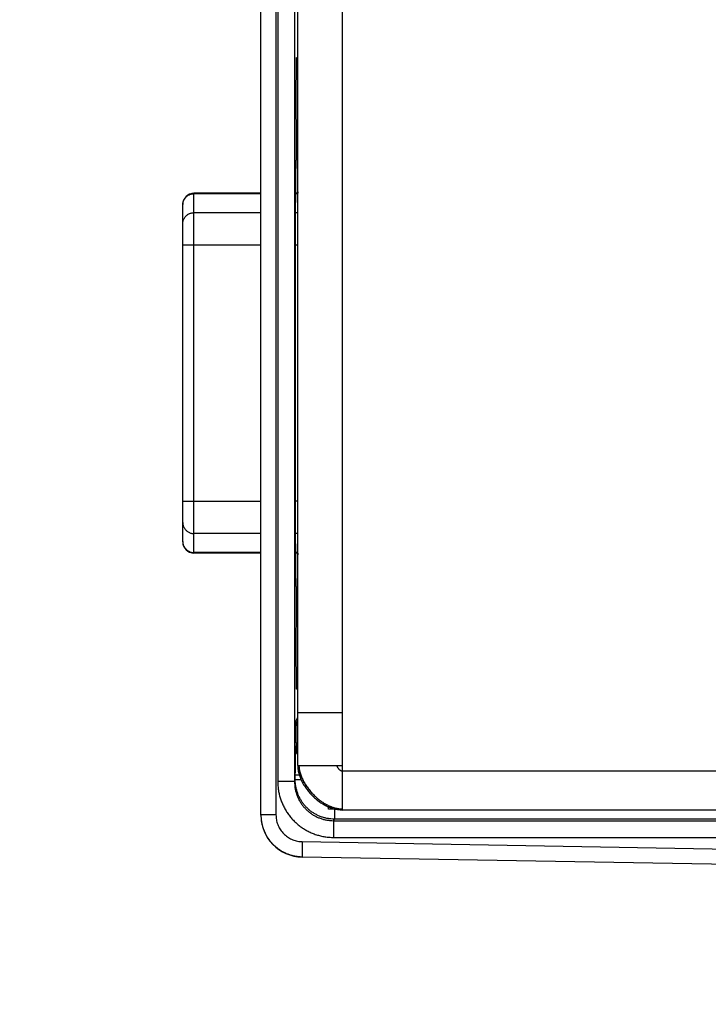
# Model space of a CAD drawing. Header units: inches. Extents: x 0.2 to 16.8, y 0.1 to 10.8.
# Tile 2 of 25: x 1.6 to 2.9, y 2.6 to 4.4. Entities that reach past the tile are written whole.
import ezdxf

# ---------------------------------------------------------------- set-up
doc = ezdxf.new("R2010")
doc.units = ezdxf.units.IN
doc.header["$LTSCALE"] = 0.935
doc.header["$MEASUREMENT"] = 0
doc.layers.get('0').update_dxf_attribs({"linetype": 'CONTINUOUS'})
doc.layers.add('DIMENSIONS', color=7, linetype='CONTINUOUS')
doc.styles.get("Standard").update_dxf_attribs({"font": 'txt', "width": 0.8})
doc.dimstyles.new('DIMSTYLE_1', dxfattribs={"dimtxt": 0.125, "dimasz": 0.18, "dimexe": 0.18, "dimexo": 0.0625, "dimgap": 0.09, "dimtad": 0, "dimtih": 1, "dimtoh": 1, "dimdec": 3, "dimzin": 4, "dimdsep": 46, "dimtxsty": 'STANDARD', "dimblk": '_FILLED', "dimblk1": '_FILLED', "dimblk2": '_FILLED', "dimcen": 0.09, "dimadec": 0, "dimazin": 0, "dimtp": 0.01, "dimtm": 0.01, "dimtfac": 1, "dimtdec": 3, "dimtofl": 0, "dimtmove": 0, "dimatfit": 3, "dimldrblk": '_FILLED', "dimfxl": 1, "dimtolj": 1, "dimtzin": 4, "dimarcsym": 0})

# ---------------------------------------------------------------- blocks, each defined once
blk = doc.blocks.new('_FILLED')
at = {"color": 0, "linetype": 'BYBLOCK'}
blk.add_solid([(0, 0), (-1, 0.1736), (-1, -0.1736)], dxfattribs=at)
blk = doc.blocks.new('*D0')
at = {"layer": 'DIMENSIONS', "color": 2, "linetype": 'CONTINUOUS'}
for p, q in [((3.7224, 2.7811), (3.7224, 1.8214)), ((4.8506, 2.7789), (4.8506, 1.8214)), ((3.7224, 1.9464), (3.0299, 1.9464)), ((4.8506, 1.9464), (5.2106, 1.9464))]:
    blk.add_line(p, q, dxfattribs=at)
at = {"layer": 'DIMENSIONS', "color": 2, "linetype": 'CONTINUOUS', "xscale": 0.18, "yscale": 0.18, "zscale": 0.18}
blk.add_blockref('_FILLED', (3.7224, 1.9464), dxfattribs=at)
at = {"layer": 'DIMENSIONS', "color": 2, "linetype": 'CONTINUOUS', "xscale": 0.18, "yscale": 0.18, "zscale": 0.18, "rotation": 180}
blk.add_blockref('_FILLED', (4.8506, 1.9464), dxfattribs=at)
at = {"layer": 'DIMENSIONS', "color": 2, "linetype": 'CONTINUOUS', "width": 0.8}
for s, p in [('[', (2.2674, 1.8839)), (']', (2.8674, 1.8839)), ('1.128', (1.6424, 1.8839)), ('28.66', (2.3674, 1.8839))]:
    blk.add_text(s, height=0.125, dxfattribs=at).set_placement(p)

msp = doc.modelspace()

# ---------------------------------------------------------------- linework, layer by layer
at = {"color": 7, "linetype": 'CONTINUOUS'}
for p, q in [((2.0746, 2.9751), (2.0746, 5.8867)), ((2.1016, 5.8862), (2.1016, 2.9757)), ((2.2206, 2.9844), (2.2206, 5.8774)), ((2.1048, 5.8265), (2.1048, 3.0353)), ((2.1348, 5.8265), (2.1348, 3.0353)), ((2.1406, 3.0644), (2.1406, 5.7974)), ((2.1406, 4.315), (2.1382, 4.3171)), ((2.1381, 4.1597), (2.1381, 4.2155)), ((2.1406, 4.2028), (2.1381, 4.2007)), ((2.1391, 4.2016), (2.1391, 4.1849)), ((2.1391, 4.1849), (2.1381, 4.1849)), ((2.1393, 4.1719), (2.1381, 4.1719)), ((2.1393, 4.1719), (2.1393, 4.1719)), ((2.1377, 4.1403), (2.138, 4.1469)), ((1.9546, 3.445), (1.9546, 4.0898)), ((2.0746, 4.0898), (1.9546, 4.0898)), ((2.0746, 4.0889), (1.9546, 4.0889)), ((2.1406, 4.0898), (2.1369, 4.0898)), ((2.1406, 4.0889), (2.1369, 4.0889)), ((1.9346, 3.465), (1.9346, 4.0698)), ((2.0746, 4.0549), (1.9546, 4.0549)), ((2.1406, 4.0549), (2.1368, 4.0549)), ((2.1367, 3.5265), (2.1367, 4.0073)), ((2.0746, 3.9968), (1.9346, 3.9968)), ((2.1406, 3.9968), (2.1367, 3.9968)), ((1.9346, 3.5381), (2.0746, 3.5381)), ((2.1406, 3.5381), (2.1367, 3.5381)), ((2.0746, 3.4799), (1.9546, 3.4799)), ((2.1406, 3.4799), (2.1368, 3.4799)), ((2.0746, 3.4459), (1.9546, 3.4459)), ((2.0746, 3.445), (1.9546, 3.445)), ((2.1406, 3.4459), (2.1369, 3.4459)), ((2.1406, 3.445), (2.1369, 3.445)), ((2.138, 3.3869), (2.1377, 3.3936)), ((2.1381, 3.3183), (2.1381, 3.3741)), ((2.1381, 3.3619), (2.1393, 3.3619)), ((2.1393, 3.3619), (2.1393, 3.3619)), ((2.1381, 3.3489), (2.1391, 3.3489)), ((2.1391, 3.3489), (2.1391, 3.3323)), ((2.1406, 3.331), (2.1381, 3.3332)), ((2.1406, 3.2188), (2.1382, 3.2168)), ((2.1406, 3.1594), (2.2206, 3.1594)), ((2.138, 3.1448), (2.1406, 3.15)), ((2.1367, 3.0968), (2.1376, 3.0987)), ((2.1376, 3.1048), (2.1376, 3.0987)), ((2.1376, 3.1048), (2.1406, 3.1048)), ((2.1376, 3.0987), (2.1406, 3.0987)), ((2.1406, 3.0644), (2.2206, 3.0644)), ((2.2206, 3.0544), (4.1946, 3.0544)), ((2.1348, 3.0353), (2.1048, 3.0353)), ((2.1348, 3.0353), (2.1362, 3.0382)), ((2.1435, 3.0469), (2.1362, 3.0469)), ((2.1362, 3.0382), (2.1362, 3.0469)), ((2.1468, 3.0382), (2.1362, 3.0382)), ((2.1956, 2.9859), (2.1956, 2.9901)), ((2.2081, 2.9859), (2.1956, 2.9859)), ((2.2062, 2.9859), (2.2062, 2.9682)), ((4.1156, 2.9844), (2.2206, 2.9844)), ((2.1016, 2.9757), (2.0746, 2.9757)), ((2.2048, 2.9653), (2.2062, 2.9682)), ((2.2048, 2.9653), (3.753, 2.9653)), ((2.2048, 2.9653), (2.2048, 2.9353)), ((4.089, 2.9682), (2.2062, 2.9682)), ((2.2048, 2.9353), (3.753, 2.9353)), ((2.1487, 2.9277), (2.1483, 2.9007)), ((2.1487, 2.9277), (3.7484, 2.8998)), ((2.1483, 2.9007), (3.6978, 2.8736)), ((2.1483, 2.9001), (2.1483, 2.9007)), ((3.6978, 2.8731), (2.1483, 2.9001))]:
    msp.add_line(p, q, dxfattribs=at)
msp.add_lwpolyline([(2.1973, 2.9893), (2.2016, 2.9877), (2.2067, 2.9862), (2.2116, 2.9852), (2.2165, 2.9846), (2.2206, 2.9844)], dxfattribs=at)
for centre, radius, start, end in [((1.9546, 4.0698), 0.02, 90, 180), ((1.9546, 3.465), 0.02, 180, 270), ((2.1496, 2.9751), 0.075, 180, 269)]:
    msp.add_arc(centre, radius, start, end, dxfattribs=at)
for points, knots in [([(2.1381, 4.2155), (2.1381, 4.2173), (2.1381, 4.221), (2.138, 4.2266), (2.138, 4.2324), (2.138, 4.2384), (2.138, 4.2446), (2.138, 4.2509), (2.138, 4.2572), (2.138, 4.2636), (2.138, 4.2699), (2.138, 4.2762), (2.138, 4.2823), (2.138, 4.2882), (2.1381, 4.2939), (2.1381, 4.2994), (2.1381, 4.3046), (2.1381, 4.3094), (2.1382, 4.3138), (2.1382, 4.3179), (2.1383, 4.3215), (2.1383, 4.3246), (2.1384, 4.3273), (2.1385, 4.3294), (2.1384, 4.3311), (2.1387, 4.332), (2.1384, 4.3329), (2.1386, 4.3329), (2.1386, 4.3329)], [0, 0, 0, 0, 0.045314, 0.093137, 0.142939, 0.194351, 0.247203, 0.300919, 0.355025, 0.409388, 0.463449, 0.516669, 0.568927, 0.619734, 0.668548, 0.715228, 0.759398, 0.800574, 0.838577, 0.873171, 0.903969, 0.930784, 0.953501, 0.971859, 0.985727, 0.995065, 0.999763, 1, 1, 1, 1]), ([(2.1386, 4.3329), (2.1386, 4.3329), (2.1388, 4.3329), (2.1386, 4.332), (2.1388, 4.3311), (2.1388, 4.3294), (2.1389, 4.3273), (2.1389, 4.3246), (2.139, 4.3215), (2.139, 4.3187), (2.139, 4.3169), (2.139, 4.3164)], [0, 0, 0, 0, 0.001678, 0.034998, 0.101211, 0.199553, 0.329738, 0.490828, 0.680979, 0.899376, 1, 1, 1, 1]), ([(2.1391, 4.1849), (2.1391, 4.1843), (2.1391, 4.1833), (2.1391, 4.1816), (2.1392, 4.1801), (2.1392, 4.1786), (2.1392, 4.1772), (2.1392, 4.1759), (2.1392, 4.1748), (2.1392, 4.1739), (2.1392, 4.1731), (2.1392, 4.1725), (2.1393, 4.1722), (2.1392, 4.1719), (2.1393, 4.1719)], [0, 0, 0, 0, 0.127424, 0.252703, 0.373993, 0.489101, 0.596285, 0.693826, 0.780008, 0.853583, 0.913242, 0.958054, 0.987325, 1, 1, 1, 1]), ([(2.1393, 4.1719), (2.1393, 4.1721), (2.1393, 4.1725), (2.1394, 4.1724), (2.1394, 4.1724)], [0, 0, 0, 0, 0.988088, 1, 1, 1, 1]), ([(2.1394, 4.1724), (2.1394, 4.1724), (2.1395, 4.1722), (2.1395, 4.172), (2.1395, 4.1719)], [0, 0, 0, 0, 0.408637, 1, 1, 1, 1]), ([(2.1395, 4.1719), (2.1395, 4.1717), (2.1395, 4.1711), (2.1396, 4.1695), (2.1397, 4.1673), (2.1398, 4.1643), (2.1399, 4.1607), (2.1399, 4.1564), (2.14, 4.1516), (2.1401, 4.1461), (2.1401, 4.1401), (2.1402, 4.1335), (2.1403, 4.1265), (2.1403, 4.1189), (2.1404, 4.111), (2.1404, 4.1026), (2.1404, 4.0956), (2.1405, 4.0912), (2.1405, 4.0898)], [0, 0, 0, 0, 0.007305, 0.026736, 0.054521, 0.090546, 0.134585, 0.186464, 0.245846, 0.312504, 0.385997, 0.46605, 0.55213, 0.643915, 0.740795, 0.842402, 0.948075, 1, 1, 1, 1]), ([(2.138, 4.1469), (2.138, 4.147), (2.138, 4.1474), (2.138, 4.148), (2.138, 4.1487), (2.1381, 4.1497), (2.1381, 4.1508), (2.1381, 4.152), (2.1381, 4.1534), (2.1381, 4.1549), (2.1381, 4.1565), (2.1381, 4.1581), (2.1381, 4.1592), (2.1381, 4.1597)], [0, 0, 0, 0, 0.030352, 0.076434, 0.13714, 0.211894, 0.299439, 0.397844, 0.50637, 0.622739, 0.744835, 0.871577, 1, 1, 1, 1]), ([(2.1367, 4.0073), (2.1367, 4.0106), (2.1367, 4.0172), (2.1367, 4.0271), (2.1367, 4.0368), (2.1368, 4.0464), (2.1368, 4.0557), (2.1368, 4.0648), (2.1369, 4.0736), (2.1369, 4.0821), (2.1369, 4.0901), (2.137, 4.0977), (2.1371, 4.1048), (2.1371, 4.1113), (2.1372, 4.1173), (2.1373, 4.1228), (2.1373, 4.1276), (2.1374, 4.1317), (2.1375, 4.1352), (2.1376, 4.138), (2.1376, 4.1396), (2.1377, 4.1403)], [0, 0, 0, 0, 0.074506, 0.148727, 0.222061, 0.294136, 0.36476, 0.433366, 0.499536, 0.563141, 0.623688, 0.680763, 0.734268, 0.783818, 0.829044, 0.869863, 0.906008, 0.9372, 0.963364, 0.984353, 1, 1, 1, 1]), ([(1.9346, 4.0698), (1.9346, 4.0704), (1.9347, 4.0718), (1.9351, 4.0739), (1.9358, 4.0762), (1.9368, 4.0784), (1.9381, 4.0804), (1.9396, 4.0823), (1.9413, 4.084), (1.9432, 4.0855), (1.9453, 4.0867), (1.9475, 4.0877), (1.9498, 4.0884), (1.9522, 4.0888), (1.9538, 4.0889), (1.9546, 4.0889)], [0, 0, 0, 0, 0.058479, 0.136327, 0.214243, 0.292256, 0.370388, 0.448656, 0.527067, 0.605622, 0.684312, 0.76312, 0.842024, 0.920995, 1, 1, 1, 1]), ([(1.9346, 4.0352), (1.9346, 4.036), (1.9347, 4.0376), (1.9351, 4.0399), (1.9358, 4.0422), (1.9368, 4.0444), (1.9381, 4.0464), (1.9396, 4.0483), (1.9413, 4.05), (1.9432, 4.0514), (1.9453, 4.0527), (1.9475, 4.0537), (1.9498, 4.0544), (1.9522, 4.0548), (1.9538, 4.0549), (1.9546, 4.0549)], [0, 0, 0, 0, 0.076337, 0.152709, 0.229147, 0.30568, 0.38233, 0.459113, 0.536038, 0.613103, 0.6903, 0.767614, 0.845021, 0.922494, 1, 1, 1, 1]), ([(2.1377, 3.3936), (2.1376, 3.3943), (2.1376, 3.3959), (2.1375, 3.3987), (2.1374, 3.4021), (2.1373, 3.4063), (2.1373, 3.4111), (2.1372, 3.4165), (2.1371, 3.4225), (2.1371, 3.4291), (2.137, 3.4362), (2.1369, 3.4437), (2.1369, 3.4518), (2.1369, 3.4602), (2.1368, 3.469), (2.1368, 3.4781), (2.1368, 3.4875), (2.1367, 3.497), (2.1367, 3.5068), (2.1367, 3.5166), (2.1367, 3.5232), (2.1367, 3.5265)], [0, 0, 0, 0, 0.015647, 0.036636, 0.0628, 0.093992, 0.130137, 0.170956, 0.216182, 0.265732, 0.319237, 0.376312, 0.436859, 0.500464, 0.566634, 0.63524, 0.705864, 0.777939, 0.851273, 0.925494, 1, 1, 1, 1]), ([(1.9346, 3.4996), (1.9346, 3.4989), (1.9347, 3.4973), (1.9351, 3.4949), (1.9358, 3.4926), (1.9368, 3.4905), (1.9381, 3.4884), (1.9396, 3.4866), (1.9413, 3.4849), (1.9432, 3.4834), (1.9453, 3.4822), (1.9475, 3.4812), (1.9498, 3.4805), (1.9522, 3.48), (1.9538, 3.4799), (1.9546, 3.4799)], [0, 0, 0, 0, 0.076337, 0.152709, 0.229147, 0.30568, 0.38233, 0.459113, 0.536038, 0.613103, 0.6903, 0.767614, 0.845021, 0.922494, 1, 1, 1, 1]), ([(1.9346, 3.465), (1.9346, 3.4644), (1.9347, 3.463), (1.9351, 3.4609), (1.9358, 3.4586), (1.9368, 3.4564), (1.9381, 3.4544), (1.9396, 3.4525), (1.9413, 3.4508), (1.9432, 3.4494), (1.9453, 3.4481), (1.9475, 3.4472), (1.9498, 3.4464), (1.9522, 3.446), (1.9538, 3.4459), (1.9546, 3.4459)], [0, 0, 0, 0, 0.058479, 0.136327, 0.214243, 0.292256, 0.370388, 0.448656, 0.527067, 0.605622, 0.684312, 0.76312, 0.842024, 0.920995, 1, 1, 1, 1]), ([(2.1405, 3.445), (2.1405, 3.4433), (2.1404, 3.4386), (2.1404, 3.4312), (2.1404, 3.4229), (2.1403, 3.4149), (2.1403, 3.4074), (2.1402, 3.4003), (2.1401, 3.3938), (2.1401, 3.3877), (2.14, 3.3823), (2.1399, 3.3774), (2.1399, 3.3731), (2.1398, 3.3695), (2.1397, 3.3666), (2.1396, 3.3643), (2.1395, 3.3627), (2.1395, 3.3619), (2.1394, 3.3616)], [0, 0, 0, 0, 0.063098, 0.167123, 0.267145, 0.362515, 0.452868, 0.537605, 0.61641, 0.688757, 0.754376, 0.812832, 0.863902, 0.907254, 0.942717, 0.970069, 0.989197, 1, 1, 1, 1]), ([(2.1381, 3.3741), (2.1381, 3.3747), (2.1381, 3.3758), (2.1381, 3.3774), (2.1381, 3.3789), (2.1381, 3.3804), (2.1381, 3.3818), (2.1381, 3.383), (2.1381, 3.3842), (2.138, 3.3851), (2.138, 3.3859), (2.138, 3.3865), (2.138, 3.3868), (2.138, 3.3869)], [0, 0, 0, 0, 0.128423, 0.255165, 0.377261, 0.49363, 0.602156, 0.700561, 0.788106, 0.86286, 0.923566, 0.969648, 1, 1, 1, 1]), ([(2.1393, 3.3619), (2.1392, 3.362), (2.1393, 3.3616), (2.1392, 3.3614), (2.1392, 3.3607), (2.1392, 3.36), (2.1392, 3.359), (2.1392, 3.3579), (2.1392, 3.3566), (2.1392, 3.3553), (2.1392, 3.3538), (2.1391, 3.3522), (2.1391, 3.3506), (2.1391, 3.3495), (2.1391, 3.3489)], [0, 0, 0, 0, 0.012675, 0.041946, 0.086758, 0.146417, 0.219992, 0.306174, 0.403715, 0.510899, 0.626007, 0.747297, 0.872576, 1, 1, 1, 1]), ([(2.1394, 3.3614), (2.1394, 3.3614), (2.1393, 3.3613), (2.1393, 3.3617), (2.1393, 3.3619)], [0, 0, 0, 0, 0.011912, 1, 1, 1, 1]), ([(2.1386, 3.2009), (2.1386, 3.2009), (2.1384, 3.201), (2.1387, 3.2018), (2.1384, 3.2027), (2.1385, 3.2044), (2.1384, 3.2065), (2.1383, 3.2092), (2.1383, 3.2123), (2.1382, 3.216), (2.1382, 3.22), (2.1381, 3.2244), (2.1381, 3.2293), (2.1381, 3.2344), (2.1381, 3.2399), (2.138, 3.2456), (2.138, 3.2516), (2.138, 3.2577), (2.138, 3.2639), (2.138, 3.2703), (2.138, 3.2766), (2.138, 3.283), (2.138, 3.2892), (2.138, 3.2954), (2.138, 3.3015), (2.138, 3.3073), (2.1381, 3.3129), (2.1381, 3.3165), (2.1381, 3.3183)], [0, 0, 0, 0, 0.000237, 0.004935, 0.014273, 0.028141, 0.046499, 0.069216, 0.096031, 0.126829, 0.161423, 0.199426, 0.240602, 0.284772, 0.331452, 0.380266, 0.431073, 0.483331, 0.536551, 0.590612, 0.644975, 0.699081, 0.752797, 0.805649, 0.857061, 0.906863, 0.954686, 1, 1, 1, 1]), ([(2.139, 3.2175), (2.139, 3.2169), (2.139, 3.2152), (2.139, 3.2123), (2.1389, 3.2092), (2.1389, 3.2065), (2.1388, 3.2044), (2.1388, 3.2027), (2.1386, 3.2018), (2.1388, 3.201), (2.1386, 3.2009), (2.1386, 3.2009)], [0, 0, 0, 0, 0.100624, 0.319021, 0.509172, 0.670262, 0.800447, 0.898789, 0.965002, 0.998322, 1, 1, 1, 1]), ([(2.1376, 3.1048), (2.1376, 3.106), (2.1376, 3.1086), (2.1376, 3.1124), (2.1376, 3.1162), (2.1376, 3.1199), (2.1377, 3.1234), (2.1377, 3.1267), (2.1377, 3.1298), (2.1377, 3.1327), (2.1377, 3.1353), (2.1378, 3.1377), (2.1378, 3.1397), (2.1378, 3.1414), (2.1379, 3.1428), (2.1379, 3.1438), (2.1379, 3.1444), (2.1379, 3.1447), (2.138, 3.1448)], [0, 0, 0, 0, 0.096427, 0.192436, 0.28682, 0.378426, 0.466382, 0.549975, 0.628399, 0.700884, 0.766758, 0.825424, 0.87629, 0.918887, 0.952855, 0.977856, 0.993596, 1, 1, 1, 1]), ([(2.1405, 3.1349), (2.1403, 3.1353), (2.1398, 3.1363), (2.139, 3.1381), (2.1384, 3.1403), (2.138, 3.1425), (2.138, 3.144), (2.138, 3.1448)], [0, 0, 0, 0, 0.128025, 0.346025, 0.564021, 0.782013, 1, 1, 1, 1]), ([(2.1362, 3.0469), (2.1362, 3.0484), (2.1363, 3.0514), (2.1363, 3.0559), (2.1363, 3.0603), (2.1363, 3.0647), (2.1363, 3.0688), (2.1363, 3.0728), (2.1363, 3.0766), (2.1364, 3.0801), (2.1364, 3.0834), (2.1364, 3.0863), (2.1364, 3.089), (2.1365, 3.0912), (2.1365, 3.0931), (2.1366, 3.0946), (2.1366, 3.0957), (2.1366, 3.0964), (2.1366, 3.0968), (2.1367, 3.0968)], [0, 0, 0, 0, 0.090653, 0.181077, 0.270262, 0.357208, 0.441033, 0.521105, 0.59686, 0.667655, 0.732878, 0.791968, 0.844407, 0.889792, 0.92777, 0.958033, 0.980259, 0.994251, 1, 1, 1, 1]), ([(2.1406, 3.0835), (2.1405, 3.0835), (2.14, 3.0843), (2.1391, 3.086), (2.138, 3.0886), (2.1373, 3.0913), (2.1368, 3.094), (2.1367, 3.0959), (2.1367, 3.0968)], [0, 0, 0, 0, 0.007421, 0.205945, 0.404465, 0.602981, 0.801492, 1, 1, 1, 1]), ([(2.1376, 3.0987), (2.1376, 3.0978), (2.1377, 3.0959), (2.1382, 3.0931), (2.139, 3.0904), (2.1398, 3.0884), (2.1404, 3.0873), (2.1405, 3.087)], [0, 0, 0, 0, 0.229505, 0.458991, 0.688467, 0.917946, 1, 1, 1, 1]), ([(2.1406, 3.0644), (2.1406, 3.0632), (2.1407, 3.0609), (2.141, 3.0573), (2.1416, 3.0537), (2.1424, 3.0502), (2.1435, 3.0466), (2.1447, 3.0431), (2.1461, 3.0395), (2.1478, 3.036), (2.1496, 3.0326), (2.1515, 3.0292), (2.1537, 3.0258), (2.156, 3.0226), (2.1584, 3.0194), (2.161, 3.0163), (2.1637, 3.0132), (2.1665, 3.0103), (2.1694, 3.0075), (2.1724, 3.0048), (2.1755, 3.0022), (2.1787, 2.9998), (2.182, 2.9975), (2.1853, 2.9954), (2.1887, 2.9934), (2.1922, 2.9916), (2.1951, 2.9903), (2.1968, 2.9896), (2.1973, 2.9893)], [0, 0, 0, 0, 0.035734, 0.071833, 0.108356, 0.145339, 0.182805, 0.220759, 0.259192, 0.298086, 0.337411, 0.377129, 0.417197, 0.457565, 0.498176, 0.538974, 0.579898, 0.620885, 0.661872, 0.702796, 0.743594, 0.784206, 0.824573, 0.864641, 0.90436, 0.943685, 0.982579, 1, 1, 1, 1]), ([(2.1426, 3.0644), (2.1427, 3.0633), (2.1428, 3.0611), (2.1433, 3.0577), (2.1439, 3.0543), (2.1448, 3.0509), (2.1459, 3.0475), (2.1472, 3.044), (2.1486, 3.0406), (2.1503, 3.0372), (2.1521, 3.0339), (2.1541, 3.0305), (2.1562, 3.0273), (2.1584, 3.024), (2.1608, 3.0209), (2.1634, 3.0178), (2.166, 3.0148), (2.1688, 3.0119), (2.1716, 3.0092), (2.1745, 3.0065), (2.1776, 3.0039), (2.1807, 3.0015), (2.1838, 2.9993), (2.187, 2.9971), (2.1903, 2.9952), (2.1936, 2.9934), (2.197, 2.9918), (2.2003, 2.9904), (2.2037, 2.9892), (2.2071, 2.9882), (2.2105, 2.9874), (2.2139, 2.9869), (2.2172, 2.9866), (2.2195, 2.9865), (2.2206, 2.9866)], [0, 0, 0, 0, 0.028013, 0.056534, 0.085591, 0.115194, 0.145342, 0.176018, 0.207197, 0.238843, 0.270916, 0.303366, 0.336141, 0.369186, 0.40244, 0.435841, 0.469328, 0.502837, 0.536304, 0.569668, 0.602866, 0.63584, 0.668534, 0.700896, 0.732878, 0.76444, 0.795548, 0.826177, 0.85631, 0.885946, 0.915096, 0.943787, 0.972066, 1, 1, 1, 1]), ([(2.2101, 3.0644), (2.2102, 3.0641), (2.2104, 3.0636), (2.2108, 3.0628), (2.2112, 3.0619), (2.2117, 3.0611), (2.2122, 3.0602), (2.2128, 3.0594), (2.2134, 3.0586), (2.2141, 3.0578), (2.2148, 3.0571), (2.2156, 3.0565), (2.2164, 3.0559), (2.2172, 3.0554), (2.218, 3.055), (2.2189, 3.0547), (2.2196, 3.0545), (2.2201, 3.0544), (2.2204, 3.0544), (2.2206, 3.0544)], [0, 0, 0, 0, 0.056242, 0.115729, 0.177932, 0.242289, 0.308224, 0.375157, 0.442521, 0.509769, 0.57639, 0.641924, 0.705986, 0.768289, 0.828681, 0.887195, 0.9441, 0.972131, 1, 1, 1, 1]), ([(2.1048, 3.0353), (2.1048, 3.0327), (2.105, 3.0275), (2.106, 3.0197), (2.1075, 3.012), (2.1096, 3.0044), (2.1123, 2.997), (2.1156, 2.9899), (2.1195, 2.983), (2.1238, 2.9765), (2.1287, 2.9703), (2.134, 2.9645), (2.1398, 2.9592), (2.146, 2.9543), (2.1525, 2.95), (2.1594, 2.9461), (2.1665, 2.9428), (2.1739, 2.9401), (2.1815, 2.938), (2.1892, 2.9364), (2.197, 2.9355), (2.2022, 2.9353), (2.2048, 2.9353)], [0, 0, 0, 0, 0.04965, 0.099567, 0.149649, 0.199797, 0.249908, 0.299945, 0.349949, 0.399965, 0.450001, 0.500047, 0.550092, 0.600126, 0.650137, 0.700135, 0.750163, 0.800264, 0.850398, 0.900466, 0.950366, 1, 1, 1, 1]), ([(2.1348, 3.0353), (2.1348, 3.0333), (2.135, 3.0292), (2.1358, 3.0232), (2.1371, 3.0172), (2.139, 3.0113), (2.1413, 3.0057), (2.1441, 3.0003), (2.1474, 2.9951), (2.1511, 2.9903), (2.1553, 2.9858), (2.1598, 2.9816), (2.1646, 2.9779), (2.1698, 2.9746), (2.1752, 2.9718), (2.1809, 2.9695), (2.1867, 2.9676), (2.1927, 2.9663), (2.1987, 2.9655), (2.2028, 2.9653), (2.2048, 2.9653)], [0, 0, 0, 0, 0.05558, 0.111155, 0.166726, 0.222295, 0.27786, 0.33342, 0.388976, 0.444529, 0.50008, 0.555628, 0.611173, 0.666718, 0.722262, 0.777807, 0.833353, 0.8889, 0.944448, 1, 1, 1, 1]), ([(2.2062, 2.9682), (2.2042, 2.9682), (2.2001, 2.9683), (2.1941, 2.9691), (2.1881, 2.9705), (2.1823, 2.9723), (2.1766, 2.9746), (2.1712, 2.9775), (2.1661, 2.9807), (2.1612, 2.9845), (2.1567, 2.9886), (2.1526, 2.9931), (2.1489, 2.9979), (2.1456, 3.0031), (2.1427, 3.0085), (2.1404, 3.0142), (2.1386, 3.02), (2.1372, 3.026), (2.1364, 3.032), (2.1362, 3.0361), (2.1362, 3.0382)], [0, 0, 0, 0, 0.055575, 0.111172, 0.166758, 0.222321, 0.277854, 0.333351, 0.388819, 0.444268, 0.499717, 0.555193, 0.610721, 0.666298, 0.721905, 0.77752, 0.83314, 0.888762, 0.944388, 1, 1, 1, 1]), ([(2.0746, 2.9751), (2.0746, 2.9733), (2.0748, 2.9694), (2.0755, 2.9634), (2.0767, 2.9574), (2.0785, 2.9515), (2.0807, 2.9458), (2.0833, 2.9403), (2.0864, 2.935), (2.09, 2.93), (2.0939, 2.9253), (2.0982, 2.9209), (2.1028, 2.9169), (2.1078, 2.9133), (2.113, 2.9101), (2.1185, 2.9073), (2.1242, 2.905), (2.1301, 2.9032), (2.136, 2.9018), (2.1421, 2.901), (2.1462, 2.9007), (2.1483, 2.9007)], [0, 0, 0, 0, 0.04814, 0.10106, 0.15397, 0.206862, 0.25973, 0.312568, 0.36538, 0.418173, 0.470956, 0.52375, 0.576578, 0.629454, 0.682367, 0.735299, 0.788237, 0.84118, 0.894124, 0.94707, 1, 1, 1, 1]), ([(2.1016, 2.9757), (2.1016, 2.9742), (2.1017, 2.9713), (2.1023, 2.967), (2.1033, 2.9627), (2.1047, 2.9585), (2.1064, 2.9545), (2.1085, 2.9506), (2.111, 2.947), (2.1138, 2.9436), (2.1169, 2.9405), (2.1202, 2.9376), (2.1238, 2.9351), (2.1276, 2.9329), (2.1317, 2.9311), (2.1358, 2.9296), (2.1401, 2.9286), (2.1444, 2.9279), (2.1473, 2.9277), (2.1487, 2.9277)], [0, 0, 0, 0, 0.058067, 0.116625, 0.1755, 0.234533, 0.293568, 0.352511, 0.411419, 0.470368, 0.529352, 0.588311, 0.647239, 0.706215, 0.765298, 0.824385, 0.883309, 0.941904, 1, 1, 1, 1])]:
    msp.add_open_spline(points, degree=3, knots=knots, dxfattribs=at)
for points in [[(1.9346, 4.0692), (1.9346, 4.0694), (1.9346, 4.0696), (1.9346, 4.0698)], [(1.9346, 3.4656), (1.9346, 3.4655), (1.9346, 3.4654), (1.9346, 3.4653)], [(1.9346, 3.4653), (1.9346, 3.4652), (1.9346, 3.4651), (1.9346, 3.465)], [(2.1394, 3.3616), (2.1394, 3.3615), (2.1394, 3.3614), (2.1394, 3.3614)], [(2.0746, 2.9757), (2.0746, 2.9755), (2.0746, 2.9753), (2.0746, 2.9751)]]:
    msp.add_open_spline(points, degree=3, dxfattribs=at)

# ---------------------------------------------------------------- dimensions: what is measured, and where the dimension line sits
at = {"layer": 'DIMENSIONS', "color": 2, "linetype": 'CONTINUOUS'}
dim = msp.add_linear_dim(base=(3.7224, 1.9464), p1=(4.8506, 2.7789), p2=(3.7224, 2.7811), angle=180, dimstyle='DIMSTYLE_1', dxfattribs=at)
dim.commit()
dim.dimension.update_dxf_attribs({"geometry": '*D0', "text_midpoint": (2.3049, 1.9464), "dimtype": 160})

doc.saveas('drawing.dxf')
